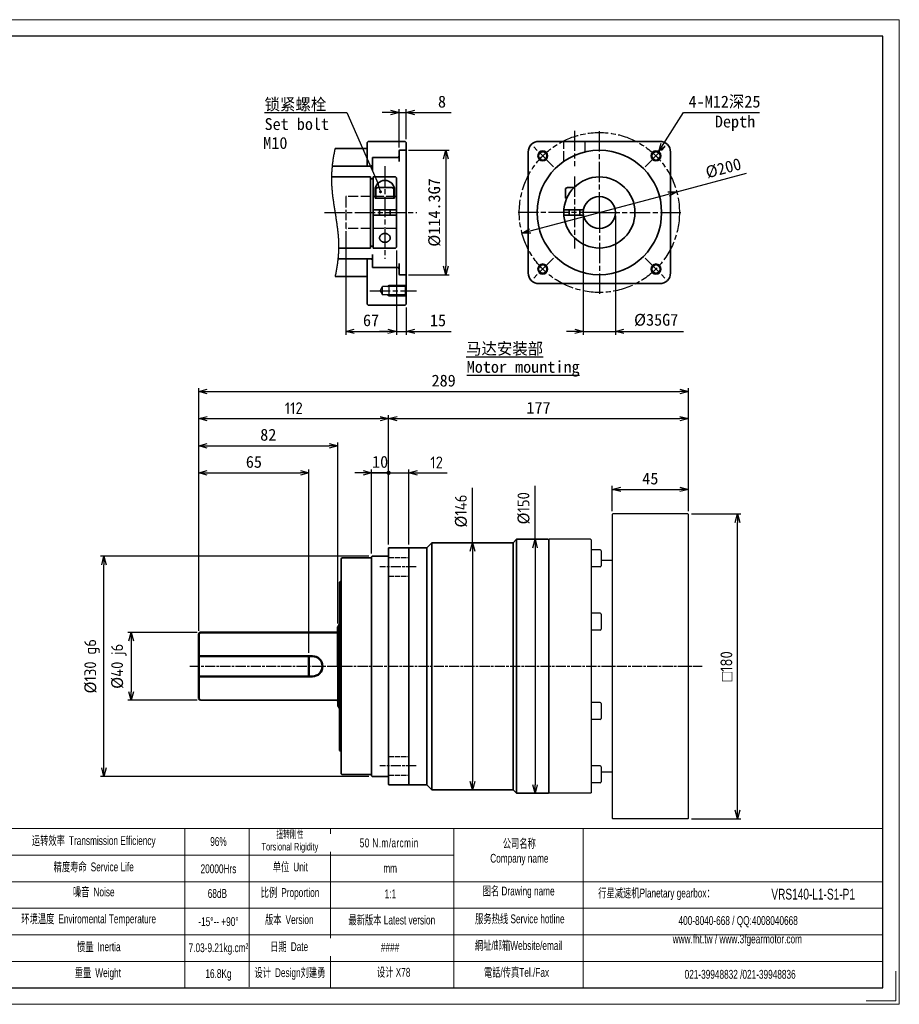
# Model space of a CAD drawing. Header units: millimetres. Extents: x 108 to 930, y 73 to 654.
# Tile 2 of 2: x 411 to 930, y 73 to 654. Entities that reach past the tile are written whole.
import ezdxf
from ezdxf.enums import TextEntityAlignment as Align

# ---------------------------------------------------------------- set-up
doc = ezdxf.new("R2010")
doc.units = ezdxf.units.MM
doc.linetypes.add('AM_ISO02W050x2', pattern=[3.75, 3, -0.75])
doc.linetypes.add('AM_ISO08W050x2', pattern=[9, 6, -0.75, 1.5, -0.75])
for name, color, linetype, lineweight in [('AM_0', 7, 'Continuous', 50), ('AM_1', 131, 'Continuous', 35), ('AM_3', 6, 'AM_ISO02W050x2', 25), ('AM_5', 3, 'Continuous', 25), ('AM_7', 4, 'AM_ISO08W050x2', 25), ('SLD-0', 7, 'Continuous', 18), ('SYMBOL_VR', 7, 'Continuous', 25), ('图框_外框线', 7, 'Continuous', 18)]:
    doc.layers.add(name, color=color, linetype=linetype, lineweight=lineweight)
doc.styles.add('标准', font='arial.ttf', dxfattribs={"width": 0.667})
doc.dimstyles.new('AM_JIS$0', dxfattribs={"dimtxt": 3.5, "dimasz": 2.5, "dimexe": 1, "dimexo": 1, "dimgap": 1.5, "dimtad": 3, "dimdec": 3, "dimdsep": 46, "dimtxsty": 'Standard', "dimblk": 'OPEN30', "dimcen": 0, "dimclrd": 256, "dimclre": 256, "dimclrt": 2, "dimadec": 3, "dimazin": 2, "dimtp": 0.1, "dimtm": 0.1, "dimtfac": 0.71, "dimtdec": 3, "dimtmove": 0, "dimatfit": 3, "dimldrblk": 'OPEN30', "dimfxl": 1, "dimlwd": -1, "dimlwe": -1, "dimarcsym": 1})

# ---------------------------------------------------------------- blocks, each defined once
blk = doc.blocks.new('_Open30')
at = {"color": 0, "linetype": 'ByBlock', "lineweight": -2}
for p, q in [((-1, 0.27), (0, 0)), ((0, 0), (-1, -0.27)), ((0, 0), (-1, 0))]:
    blk.add_line(p, q, dxfattribs=at)
blk = doc.blocks.new('A3-123_アダプタタイプ_ブッシュ無し')
at = {"layer": 'SYMBOL_VR'}
h = blk.add_hatch(color=3, dxfattribs=at)
edge = h.paths.add_edge_path(flags=0)
edge.add_arc((-114.71, -34.03), 0.446, 0, 360)
at = {"layer": 'SYMBOL_VR', "color": 3}
for p, q in [((-148.93, -10.63), (-124.67, -10.63)), ((-124.67, -10.63), (-115.37, -31.62)), ((-111.72, -10.63), (-114.22, -10.63)), ((-109.22, -20.96), (-109.22, -9.63)), ((-109.22, -10.63), (-107.12, -10.63)), ((-107.12, -18.44), (-107.12, -9.63)), ((-104.62, -10.63), (-93.87, -10.63)), ((-31.27, -20.04), (-25.31, -10.63)), ((-25.31, -10.63), (-2.81, -10.63)), ((-128.49, -22.97), (-128.54, -23.27)), ((-128.43, -22.68), (-128.49, -22.97)), ((-128.37, -22.39), (-128.43, -22.68)), ((-128.32, -22.1), (-128.37, -22.39)), ((-128.25, -21.8), (-128.32, -22.1)), ((-128.19, -21.51), (-128.25, -21.8)), ((-128.13, -21.22), (-128.19, -21.51)), ((-106.44, -21.75), (-94.44, -21.75)), ((-128.93, -25.92), (-128.96, -26.22)), ((-128.89, -25.63), (-128.93, -25.92)), ((-128.86, -25.33), (-128.89, -25.63)), ((-128.82, -25.03), (-128.86, -25.33)), ((-128.78, -24.74), (-128.82, -25.03)), ((-128.73, -24.44), (-128.78, -24.74)), ((-128.69, -24.15), (-128.73, -24.44)), ((-128.64, -23.85), (-128.69, -24.15)), ((-128.59, -23.56), (-128.64, -23.85)), ((-128.54, -23.27), (-128.59, -23.56)), ((-95.44, -24.25), (-95.44, -56.01)), ((-129.16, -28.89), (-129.17, -29.19)), ((-129.15, -28.6), (-129.16, -28.89)), ((-129.13, -28.3), (-129.15, -28.6)), ((-129.11, -28), (-129.13, -28.3)), ((-129.09, -27.7), (-129.11, -28)), ((-129.07, -27.41), (-129.09, -27.7)), ((-129.05, -27.11), (-129.07, -27.41)), ((-129.02, -26.81), (-129.05, -27.11)), ((-128.99, -26.52), (-129.02, -26.81)), ((-128.96, -26.22), (-128.99, -26.52)), ((-27.29, -34.03), (-6.66, -28.52)), ((-129.17, -29.19), (-129.18, -29.49)), ((-129.18, -29.49), (-129.18, -29.78)), ((-129.18, -29.78), (-129.18, -30.08)), ((-129.18, -30.08), (-129.18, -30.38)), ((-129.18, -30.38), (-129.18, -30.68)), ((-129.18, -30.68), (-129.17, -30.97)), ((-129.17, -30.97), (-129.17, -31.27)), ((-129.17, -31.27), (-129.15, -31.57)), ((-129.15, -31.57), (-129.14, -31.86)), ((-129.14, -31.86), (-129.13, -32.16)), ((-129.13, -32.16), (-129.11, -32.45)), ((-129.11, -32.45), (-129.09, -32.75)), ((-129.09, -32.75), (-129.07, -33.05)), ((-129.07, -33.05), (-129.04, -33.34)), ((-129.04, -33.34), (-129.02, -33.64)), ((-129.02, -33.64), (-128.99, -33.93)), ((-128.99, -33.93), (-128.96, -34.23)), ((-128.96, -34.23), (-128.93, -34.52)), ((-128.93, -34.52), (-128.9, -34.82)), ((-128.9, -34.82), (-128.86, -35.12)), ((-70.54, -45.58), (-29.71, -34.67)), ((-128.86, -35.12), (-128.83, -35.41)), ((-128.83, -35.41), (-128.79, -35.71)), ((-128.79, -35.71), (-128.75, -36)), ((-128.75, -36), (-128.71, -36.3)), ((-128.71, -36.3), (-128.67, -36.59)), ((-128.67, -36.59), (-128.63, -36.89)), ((-128.63, -36.89), (-128.59, -37.18)), ((-128.59, -37.18), (-128.54, -37.48)), ((-128.54, -37.48), (-128.5, -37.77)), ((-128.5, -37.77), (-128.45, -38.07)), ((-128.45, -38.07), (-128.41, -38.36)), ((-128.41, -38.36), (-128.36, -38.65)), ((-128.36, -38.65), (-128.32, -38.95)), ((-128.32, -38.95), (-128.27, -39.24)), ((-128.27, -39.24), (-128.22, -39.54)), ((-128.22, -39.54), (-128.18, -39.83)), ((-128.18, -39.83), (-128.13, -40.13)), ((-128.13, -40.13), (-128.08, -40.42)), ((-128.08, -40.42), (-128.04, -40.72)), ((-128.04, -40.72), (-127.99, -41.01)), ((-127.99, -41.01), (-127.94, -41.31)), ((-127.94, -41.31), (-127.9, -41.6)), ((-127.9, -41.6), (-127.85, -41.9)), ((-127.85, -41.9), (-127.8, -42.19)), ((-127.8, -42.19), (-127.76, -42.49)), ((-127.76, -42.49), (-127.72, -42.78)), ((-127.72, -42.78), (-127.67, -43.07)), ((-127.67, -43.07), (-127.63, -43.37)), ((-127.63, -43.37), (-127.59, -43.66)), ((-54.85, -41.13), (-54.85, -76.23)), ((-45.4, -41.13), (-45.4, -76.23)), ((-127.59, -43.66), (-127.55, -43.96)), ((-127.55, -43.96), (-127.51, -44.25)), ((-127.51, -44.25), (-127.47, -44.55)), ((-127.47, -44.55), (-127.43, -44.85)), ((-127.43, -44.85), (-127.4, -45.14)), ((-127.4, -45.14), (-127.36, -45.44)), ((-127.36, -45.44), (-127.33, -45.73)), ((-127.33, -45.73), (-127.3, -46.03)), ((-127.3, -46.03), (-127.27, -46.32)), ((-127.27, -46.32), (-127.24, -46.62)), ((-124.98, -45.64), (-124.98, -76.23)), ((-127.24, -46.62), (-127.22, -46.91)), ((-127.22, -46.91), (-127.19, -47.21)), ((-127.19, -47.21), (-127.17, -47.51)), ((-127.17, -47.51), (-127.15, -47.8)), ((-127.15, -47.8), (-127.13, -48.1)), ((-127.13, -48.1), (-127.12, -48.39)), ((-127.12, -48.39), (-127.1, -48.69)), ((-127.1, -48.69), (-127.09, -48.99)), ((-127.09, -48.99), (-127.08, -49.28)), ((-127.08, -49.28), (-127.08, -49.58)), ((-127.14, -52.26), (-127.16, -52.55)), ((-127.13, -51.96), (-127.14, -52.26)), ((-127.11, -51.66), (-127.13, -51.96)), ((-127.1, -51.36), (-127.11, -51.66)), ((-127.09, -51.07), (-127.1, -51.36)), ((-127.08, -50.77), (-127.09, -51.07)), ((-127.08, -49.58), (-127.08, -49.88)), ((-127.08, -49.88), (-127.08, -50.17)), ((-127.08, -50.17), (-127.08, -50.47)), ((-127.08, -50.47), (-127.08, -50.77)), ((-110.01, -51.32), (-110.01, -76.23)), ((-110.01, -51.32), (-110.01, -76.23)), ((-127.44, -55.22), (-127.48, -55.52)), ((-127.4, -54.93), (-127.44, -55.22)), ((-127.36, -54.63), (-127.4, -54.93)), ((-127.33, -54.33), (-127.36, -54.63)), ((-127.3, -54.04), (-127.33, -54.33)), ((-127.26, -53.74), (-127.3, -54.04)), ((-127.24, -53.44), (-127.26, -53.74)), ((-127.21, -53.15), (-127.24, -53.44)), ((-127.19, -52.85), (-127.21, -53.15)), ((-127.16, -52.55), (-127.19, -52.85)), ((-127.88, -57.87), (-127.94, -58.16)), ((-127.83, -57.58), (-127.88, -57.87)), ((-127.77, -57.28), (-127.83, -57.58)), ((-127.72, -56.99), (-127.77, -57.28)), ((-127.67, -56.7), (-127.72, -56.99)), ((-127.62, -56.4), (-127.67, -56.7)), ((-127.57, -56.11), (-127.62, -56.4)), ((-127.53, -55.81), (-127.57, -56.11)), ((-127.48, -55.52), (-127.53, -55.81)), ((-128.07, -58.74), (-128.13, -59.03)), ((-128, -58.45), (-128.07, -58.74)), ((-127.94, -58.16), (-128, -58.45)), ((-106.44, -58.51), (-94.44, -58.51)), ((-114.83, -63.23), (-114.12, -62)), ((-114.83, -63.23), (-114.12, -64.46)), ((-107.32, -62), (-114.12, -62)), ((-114.12, -64.46), (-114.12, -62)), ((-112.12, -64.73), (-112.12, -61.73)), ((-107.32, -64.46), (-114.12, -64.46)), ((-107.12, -68.16), (-107.12, -76.23)), ((-122.48, -75.23), (-112.51, -75.23)), ((-112.51, -75.23), (-115.01, -75.23)), ((-110.01, -75.23), (-107.12, -75.23)), ((-104.62, -75.23), (-93.87, -75.23)), ((-57.35, -75.23), (-59.85, -75.23)), ((-54.85, -75.23), (-45.4, -75.23)), ((-42.9, -75.23), (-25.32, -75.23))]:
    blk.add_line(p, q, dxfattribs=at)
at = {"layer": 'SYMBOL_VR', "color": 4, "linetype": 'AM_ISO08W050x2'}
for p, q in [((-57.48, -15.97), (-57.48, -26.43)), ((-50.12, -40.13), (-50.12, -15.97)), ((-63.65, -26.6), (-70.02, -20.24)), ((-36.6, -26.6), (-30.23, -20.24)), ((-113.43, -26.47), (-113.43, -53.78)), ((-57.48, -29.48), (-57.48, -50.78)), ((-131.28, -40.13), (-103.97, -40.13)), ((-107.12, -40.13), (-107.12, -40.13)), ((-50.12, -40.13), (-74.28, -40.13)), ((-50.12, -40.13), (-25.97, -40.13)), ((-50.12, -40.13), (-50.12, -64.28)), ((-63.65, -53.66), (-70.02, -60.02)), ((-36.6, -53.66), (-30.23, -60.02)), ((-117.83, -63.23), (-104.12, -63.23))]:
    blk.add_line(p, q, dxfattribs=at)
at = {"layer": 'SYMBOL_VR', "color": 4, "lineweight": 35}
for p, q in [((-118.36, -19.12), (-118.68, -19.44)), ((-118.68, -19.44), (-118.68, -26.47)), ((-107.44, -19.12), (-118.36, -19.12)), ((-107.44, -19.12), (-107.12, -19.44)), ((-107.12, -19.44), (-107.12, -67.16)), ((-67.98, -19.12), (-32.27, -19.12)), ((-118.68, -21.22), (-128.13, -21.22)), ((-109.22, -21.96), (-109.22, -25.11)), ((-107.44, -21.75), (-109.01, -21.75)), ((-107.12, -21.43), (-107.44, -21.75)), ((-71.13, -22.27), (-71.13, -57.98)), ((-29.12, -22.27), (-29.12, -57.98)), ((-117.42, -26.47), (-117.1, -26.16)), ((-117.1, -24.06), (-117.1, -27.73)), ((-109.54, -23.85), (-116.89, -23.85)), ((-109.22, -23.53), (-109.54, -23.85)), ((-117.42, -26.47), (-128.99, -26.47)), ((-117.63, -29.63), (-129.18, -29.63)), ((-117.63, -29.63), (-117.63, -50.63)), ((-116.84, -30.15), (-117.63, -30.15)), ((-110.33, -29.63), (-116.84, -29.63)), ((-116.84, -29.63), (-116.84, -50.63)), ((-110.33, -29.63), (-110.01, -29.94)), ((-110.01, -29.94), (-110.01, -50.32)), ((-116.31, -33.56), (-116.31, -35.93)), ((-116.05, -33.09), (-115.51, -32.78)), ((-116.05, -33.09), (-116.05, -35.93)), ((-111.35, -32.78), (-115.51, -32.78)), ((-110.8, -33.09), (-111.35, -32.78)), ((-110.8, -33.09), (-110.8, -35.93)), ((-110.54, -33.56), (-110.54, -35.93)), ((-60.1, -33.09), (-59.56, -32.78)), ((-60.1, -33.09), (-60.1, -35.93)), ((-59.56, -32.78), (-57.62, -32.78)), ((-110.54, -35.93), (-116.31, -35.93)), ((-60.1, -35.93), (-59.75, -35.93)), ((-110.01, -39.34), (-116.84, -39.34)), ((-115, -39.34), (-115, -40.92)), ((-111.85, -39.34), (-111.85, -40.92)), ((-60.6, -39.34), (-54.78, -39.34)), ((-59.05, -39.34), (-59.05, -40.92)), ((-55.9, -39.34), (-55.9, -40.92)), ((-110.01, -40.92), (-116.84, -40.92)), ((-60.6, -40.92), (-54.78, -40.92)), ((-114.21, -46.49), (-114.33, -46.55)), ((-114.09, -46.44), (-114.21, -46.49)), ((-113.96, -46.39), (-114.09, -46.44)), ((-113.83, -46.36), (-113.96, -46.39)), ((-113.7, -46.34), (-113.83, -46.36)), ((-113.56, -46.32), (-113.7, -46.34)), ((-113.43, -46.32), (-113.56, -46.32)), ((-113.29, -46.32), (-113.43, -46.32)), ((-113.15, -46.34), (-113.29, -46.32)), ((-113.02, -46.36), (-113.15, -46.34)), ((-112.89, -46.39), (-113.02, -46.36)), ((-112.76, -46.44), (-112.89, -46.39)), ((-112.64, -46.49), (-112.76, -46.44)), ((-112.52, -46.55), (-112.64, -46.49)), ((-114.99, -47.51), (-115, -47.63)), ((-115, -47.63), (-114.99, -47.74)), ((-114.98, -47.4), (-114.99, -47.51)), ((-114.99, -47.74), (-114.98, -47.86)), ((-114.95, -47.29), (-114.98, -47.4)), ((-114.98, -47.86), (-114.95, -47.97)), ((-114.91, -47.18), (-114.95, -47.29)), ((-114.95, -47.97), (-114.91, -48.08)), ((-114.85, -47.07), (-114.91, -47.18)), ((-114.91, -48.08), (-114.85, -48.18)), ((-114.79, -46.97), (-114.85, -47.07)), ((-114.85, -48.18), (-114.79, -48.28)), ((-114.72, -46.88), (-114.79, -46.97)), ((-114.79, -48.28), (-114.72, -48.38)), ((-114.63, -46.78), (-114.72, -46.88)), ((-114.72, -48.38), (-114.63, -48.47)), ((-114.54, -46.7), (-114.63, -46.78)), ((-114.63, -48.47), (-114.54, -48.56)), ((-114.44, -46.62), (-114.54, -46.7)), ((-114.54, -48.56), (-114.44, -48.63)), ((-114.33, -46.55), (-114.44, -46.62)), ((-114.44, -48.63), (-114.33, -48.7)), ((-114.33, -48.7), (-114.21, -48.77)), ((-114.21, -48.77), (-114.09, -48.82)), ((-114.09, -48.82), (-113.96, -48.86)), ((-113.96, -48.86), (-113.83, -48.9)), ((-113.83, -48.9), (-113.7, -48.92)), ((-113.7, -48.92), (-113.56, -48.94)), ((-113.56, -48.94), (-113.43, -48.94)), ((-113.43, -48.94), (-113.29, -48.94)), ((-113.29, -48.94), (-113.15, -48.92)), ((-113.15, -48.92), (-113.02, -48.9)), ((-113.02, -48.9), (-112.89, -48.86)), ((-112.89, -48.86), (-112.76, -48.82)), ((-112.76, -48.82), (-112.64, -48.77)), ((-112.64, -48.77), (-112.52, -48.7)), ((-112.41, -46.62), (-112.52, -46.55)), ((-112.52, -48.7), (-112.41, -48.63)), ((-112.31, -46.7), (-112.41, -46.62)), ((-112.41, -48.63), (-112.31, -48.56)), ((-112.22, -46.78), (-112.31, -46.7)), ((-112.31, -48.56), (-112.22, -48.47)), ((-112.13, -46.88), (-112.22, -46.78)), ((-112.22, -48.47), (-112.13, -48.38)), ((-112.06, -46.97), (-112.13, -46.88)), ((-112.13, -48.38), (-112.06, -48.28)), ((-112, -47.07), (-112.06, -46.97)), ((-112.06, -48.28), (-112, -48.18)), ((-111.95, -47.18), (-112, -47.07)), ((-112, -48.18), (-111.95, -48.08)), ((-111.9, -47.29), (-111.95, -47.18)), ((-111.95, -48.08), (-111.9, -47.97)), ((-111.87, -47.4), (-111.9, -47.29)), ((-111.9, -47.97), (-111.87, -47.86)), ((-111.86, -47.51), (-111.87, -47.4)), ((-111.87, -47.86), (-111.86, -47.74)), ((-111.85, -47.63), (-111.86, -47.51)), ((-111.86, -47.74), (-111.85, -47.63)), ((-111.85, -47.63), (-111.85, -47.63)), ((-117.63, -50.63), (-127.08, -50.63)), ((-116.84, -50.11), (-117.63, -50.11)), ((-110.33, -50.63), (-116.84, -50.63)), ((-110.33, -50.63), (-110.01, -50.32)), ((-117.42, -53.78), (-127.27, -53.78)), ((-118.68, -67.16), (-118.68, -53.78)), ((-117.42, -53.78), (-117.1, -54.1)), ((-117.1, -56.2), (-117.1, -52.52)), ((-109.22, -58.3), (-109.22, -55.15)), ((-109.54, -56.41), (-116.89, -56.41)), ((-109.22, -56.72), (-109.54, -56.41)), ((-118.68, -59.03), (-128.13, -59.03)), ((-107.44, -58.51), (-109.01, -58.51)), ((-107.12, -58.82), (-107.44, -58.51)), ((-112.12, -61.73), (-112.62, -62)), ((-107.17, -61.73), (-112.12, -61.73)), ((-107.32, -62), (-107.12, -61.66)), ((-107.32, -62), (-107.32, -64.46)), ((-67.98, -61.13), (-32.27, -61.13)), ((-112.12, -64.73), (-112.62, -64.46)), ((-107.17, -64.73), (-112.12, -64.73)), ((-107.32, -64.46), (-107.12, -64.81)), ((-118.68, -67.16), (-118.36, -67.48)), ((-107.44, -67.48), (-118.36, -67.48)), ((-107.44, -67.48), (-107.12, -67.16))]:
    blk.add_line(p, q, dxfattribs=at)
at = {"layer": 'SYMBOL_VR', "color": 6, "linetype": 'AM_ISO02W050x2'}
for p, q in [((-60.63, -25.04), (-60.63, -19.12)), ((-54.32, -22.23), (-54.32, -19.12)), ((-124.98, -35.61), (-124.98, -44.64)), ((-110.01, -35.4), (-124.77, -35.4)), ((-110.01, -44.85), (-124.77, -44.85))]:
    blk.add_line(p, q, dxfattribs=at)
at = {"layer": 'SYMBOL_VR', "color": 3, "linetype": 'Continuous'}
blk.add_line((-114.82, -33.6), (-115.37, -31.62), dxfattribs=at)
at = {"layer": 'SYMBOL_VR', "color": 4, "linetype": 'AM_ISO08W050x2'}
blk.add_circle((-50.12, -40.13), 23.63, dxfattribs=at)
at = {"layer": 'SYMBOL_VR', "color": 4, "lineweight": 35}
for centre, radius in [((-50.12, -40.13), 18.38), ((-66.83, -23.42), 1.23), ((-33.41, -23.42), 1.23), ((-50.12, -40.13), 10.5), ((-50.12, -40.13), 4.73), ((-66.83, -56.84), 1.23), ((-33.41, -56.84), 1.23)]:
    blk.add_circle(centre, radius, dxfattribs=at)
for centre, radius, start, end in [((-67.98, -22.27), 3.15, 90, 180), ((-32.27, -22.27), 3.15, 0, 90), ((-109.01, -21.96), 0.21, 90, 180), ((-116.89, -24.06), 0.21, 90, 180), ((-113.43, -33.56), 2.89, 0, 180), ((-116.89, -56.2), 0.21, 180, 270), ((-67.98, -57.98), 3.15, 180, 270), ((-32.27, -57.98), 3.15, 270, 0), ((-109.01, -58.3), 0.21, 180, 270)]:
    blk.add_arc(centre, radius, start, end, dxfattribs=at)
at = {"layer": 'SYMBOL_VR', "color": 3}
for centre in [(-66.83, -23.42), (-33.41, -23.42), (-66.83, -56.84), (-33.41, -56.84)]:
    blk.add_arc(centre, 1.5, 45, 44.99, dxfattribs=at)
at = {"layer": 'SYMBOL_VR', "color": 6, "linetype": 'AM_ISO02W050x2'}
for centre, start, end in [((-124.77, -35.61), 90, 180), ((-124.77, -44.64), 180, 270)]:
    blk.add_arc(centre, 0.21, start, end, dxfattribs=at)
at = {"layer": 'SYMBOL_VR', "color": 3, "xscale": 2.5, "yscale": 2.5, "zscale": 2.5}
for p in [(-109.22, -10.63), (-110.01, -75.23), (-110.01, -75.23), (-54.85, -75.23)]:
    blk.add_blockref('_Open30', p, dxfattribs=at)
for p, rotation in [((-107.12, -10.63), 180), ((-32.61, -22.15), 237.6322081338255), ((-95.44, -21.75), 90), ((-27.29, -34.03), 14.95479848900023), ((-72.95, -46.23), 194.9547984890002), ((-95.44, -58.51), 270), ((-124.98, -75.23), 180), ((-107.12, -75.23), 180), ((-45.4, -75.23), 180)]:
    blk.add_blockref('_Open30', p, dxfattribs=dict(at, rotation=rotation))
at = {"layer": 'SYMBOL_VR', "color": 2, "insert": (-148.93, -6.43), "char_height": 3.5, "attachment_point": 1}
blk.add_mtext('锁紧螺栓\\PSet bolt', dxfattribs=at)
at = {"layer": 'SYMBOL_VR', "color": 2, "char_height": 3.5, "attachment_point": 1}
for s, width, insert in [('Depth', 27.8992, (-16.03, -11.53)), ('{\\L马达安装部}', 29.3546, (-89.47, -78.57)), ('{\\LMotor mounting}', 35.4402, (-89.27, -83.96))]:
    blk.add_mtext_dynamic_manual_height_columns(s, width=width, gutter_width=17.5, heights=[0], dxfattribs=dict(at, insert=insert))
at = {"layer": 'SYMBOL_VR', "lineweight": 25}
for tag, p in [('2', (-95.37, -7.38)), ('4', (-2.57, -7.38)), ('7', (-95.37, -71.98)), ('5', (-26.82, -71.81))]:
    blk.add_attdef(tag, text='', height=3.5, dxfattribs=at).set_placement(p, align=Align.MIDDLE_RIGHT)
blk.add_attdef('8', text='', height=3.5, dxfattribs=at).set_placement((-149.31, -19.6), align=Align.MIDDLE_LEFT)
blk.add_attdef('3', text='', height=3.5, rotation=14.9548, dxfattribs=at).set_placement((-8.37, -25.62), align=Align.MIDDLE_RIGHT)
blk.add_attdef('1', text='', height=3.5, rotation=90, dxfattribs=at).set_placement((-98.86, -40.13), align=Align.MIDDLE)
blk.add_attdef('6', text='', height=3.5, dxfattribs=at).set_placement((-117.5, -71.98), align=Align.MIDDLE)
blk = doc.blocks.new('*D234')
at = {"layer": 'AM_5', "linetype": 'ByBlock'}
for p, q in [((516.62, 293.33), (516.62, 388.6)), ((521.62, 386.6), (576.62, 386.6)), ((581.62, 280.33), (581.62, 388.6))]:
    blk.add_line(p, q, dxfattribs=at)
at = {"layer": 'Defpoints', "color": 0}
for p in [(581.62, 386.6), (516.62, 291.33), (581.62, 278.33)]:
    blk.add_point(p, dxfattribs=at)
at = {"layer": 'AM_5', "xscale": 5, "yscale": 5, "zscale": 5, "rotation": 180}
blk.add_blockref('_Open30', (516.62, 386.6), dxfattribs=at)
at = {"layer": 'AM_5', "xscale": 5, "yscale": 5, "zscale": 5}
blk.add_blockref('_Open30', (581.62, 386.6), dxfattribs=at)
at = {"layer": 'AM_5', "color": 2, "insert": (549.12, 393.03), "char_height": 7, "attachment_point": 5}
blk.add_mtext('65', dxfattribs=at)
blk = doc.blocks.new('*D235')
at = {"layer": 'AM_5', "linetype": 'ByBlock'}
for p, q in [((516.62, 294.33), (516.62, 404.6)), ((521.62, 402.6), (593.62, 402.6)), ((598.62, 297.6), (598.62, 404.6))]:
    blk.add_line(p, q, dxfattribs=at)
at = {"layer": 'Defpoints', "color": 0}
for p in [(598.62, 402.6), (516.62, 292.33), (598.62, 295.6)]:
    blk.add_point(p, dxfattribs=at)
at = {"layer": 'AM_5', "xscale": 5, "yscale": 5, "zscale": 5, "rotation": 180}
blk.add_blockref('_Open30', (516.62, 402.6), dxfattribs=at)
at = {"layer": 'AM_5', "xscale": 5, "yscale": 5, "zscale": 5}
blk.add_blockref('_Open30', (598.62, 402.6), dxfattribs=at)
at = {"layer": 'AM_5', "color": 2, "insert": (557.62, 409.03), "char_height": 7, "attachment_point": 5}
blk.add_mtext('82', dxfattribs=at)
blk = doc.blocks.new('GENDOT')
blk.add_line((0, 0), (-1, 0))
blk.add_lwpolyline([(-0.125, 0, 0.25, 0.25, 1), (0.125, 0, 0.25, 0.25, 1)], format="xyseb", close=True)
blk = doc.blocks.new('*D236')
at = {"layer": 'AM_5', "linetype": 'ByBlock'}
for p, q in [((623.62, 386.6), (618.62, 386.6)), ((628.62, 344.23), (628.62, 388.6)), ((628.62, 386.6), (640.62, 386.6)), ((640.62, 344.33), (640.62, 388.6)), ((645.62, 386.6), (663.13, 386.6))]:
    blk.add_line(p, q, dxfattribs=at)
at = {"layer": 'Defpoints', "color": 0}
for p in [(640.62, 386.6), (628.62, 342.23), (640.62, 342.33)]:
    blk.add_point(p, dxfattribs=at)
at = {"layer": 'AM_5', "xscale": 5, "yscale": 5, "zscale": 5}
blk.add_blockref('GENDOT', (628.62, 386.6), dxfattribs=at)
at = {"layer": 'AM_5', "xscale": 5, "yscale": 5, "zscale": 5, "rotation": 180}
blk.add_blockref('_Open30', (640.62, 386.6), dxfattribs=at)
at = {"layer": 'AM_5', "color": 2, "insert": (656.98, 392.75), "char_height": 7, "attachment_point": 5}
blk.add_mtext('{\\Fisocp,extfont2|c134;{\\Fisocp,extfont2|c134;12}}', dxfattribs=at)
blk = doc.blocks.new('*D237')
at = {"layer": 'AM_5', "linetype": 'ByBlock'}
for p, q in [((613.62, 386.6), (608.62, 386.6)), ((618.62, 339.03), (618.62, 388.6)), ((618.62, 386.6), (628.62, 386.6)), ((628.62, 344.23), (628.62, 388.6)), ((633.62, 386.6), (638.62, 386.6))]:
    blk.add_line(p, q, dxfattribs=at)
at = {"layer": 'Defpoints', "color": 0}
for p in [(628.62, 386.6), (628.62, 342.23), (618.62, 337.03)]:
    blk.add_point(p, dxfattribs=at)
at = {"layer": 'AM_5', "xscale": 5, "yscale": 5, "zscale": 5}
blk.add_blockref('_Open30', (618.62, 386.6), dxfattribs=at)
at = {"layer": 'AM_5', "xscale": 5, "yscale": 5, "zscale": 5, "rotation": 180}
blk.add_blockref('GENDOT', (628.62, 386.6), dxfattribs=at)
at = {"layer": 'AM_5', "color": 2, "insert": (623.62, 393.03), "char_height": 7, "attachment_point": 5}
blk.add_mtext('10', dxfattribs=at)
blk = doc.blocks.new('*D238')
at = {"layer": 'AM_5', "linetype": 'ByBlock'}
for p, q in [((516.62, 293.33), (516.62, 420.6)), ((628.62, 344.23), (628.62, 420.6)), ((521.62, 418.6), (623.62, 418.6))]:
    blk.add_line(p, q, dxfattribs=at)
at = {"layer": 'Defpoints', "color": 0}
for p in [(628.62, 418.6), (628.62, 342.23), (516.62, 291.33)]:
    blk.add_point(p, dxfattribs=at)
at = {"layer": 'AM_5', "xscale": 5, "yscale": 5, "zscale": 5, "rotation": 180}
blk.add_blockref('_Open30', (516.62, 418.6), dxfattribs=at)
at = {"layer": 'AM_5', "xscale": 5, "yscale": 5, "zscale": 5}
blk.add_blockref('_Open30', (628.62, 418.6), dxfattribs=at)
at = {"layer": 'AM_5', "color": 2, "insert": (572.62, 424.75), "char_height": 7, "attachment_point": 5}
blk.add_mtext('{\\Fisocp,extfont2|c134;{\\Fisocp,extfont2|c134;112}}', dxfattribs=at)
blk = doc.blocks.new('*D239')
at = {"layer": 'AM_5', "linetype": 'ByBlock'}
for p, q in [((628.62, 344.23), (628.62, 420.6)), ((805.62, 364.03), (805.62, 420.6)), ((633.62, 418.6), (800.62, 418.6))]:
    blk.add_line(p, q, dxfattribs=at)
at = {"layer": 'Defpoints', "color": 0}
for p in [(805.62, 418.6), (805.62, 362.03), (628.62, 342.23)]:
    blk.add_point(p, dxfattribs=at)
at = {"layer": 'AM_5', "xscale": 5, "yscale": 5, "zscale": 5, "rotation": 180}
blk.add_blockref('_Open30', (628.62, 418.6), dxfattribs=at)
at = {"layer": 'AM_5', "xscale": 5, "yscale": 5, "zscale": 5}
blk.add_blockref('_Open30', (805.62, 418.6), dxfattribs=at)
at = {"layer": 'AM_5', "color": 2, "insert": (717.12, 425.01), "char_height": 7, "attachment_point": 5}
blk.add_mtext('177', dxfattribs=at)
blk = doc.blocks.new('*D240')
at = {"layer": 'AM_5', "linetype": 'ByBlock'}
for p, q in [((516.62, 293.33), (516.62, 436.6)), ((805.62, 364.03), (805.62, 436.6)), ((521.62, 434.6), (800.62, 434.6))]:
    blk.add_line(p, q, dxfattribs=at)
at = {"layer": 'Defpoints', "color": 0}
for p in [(805.62, 434.6), (805.62, 362.03), (516.62, 291.33)]:
    blk.add_point(p, dxfattribs=at)
at = {"layer": 'AM_5', "xscale": 5, "yscale": 5, "zscale": 5, "rotation": 180}
blk.add_blockref('_Open30', (516.62, 434.6), dxfattribs=at)
at = {"layer": 'AM_5', "xscale": 5, "yscale": 5, "zscale": 5}
blk.add_blockref('_Open30', (805.62, 434.6), dxfattribs=at)
at = {"layer": 'AM_5', "color": 2, "insert": (661.12, 441.03), "char_height": 7, "attachment_point": 5}
blk.add_mtext('289', dxfattribs=at)
blk = doc.blocks.new('*D241')
at = {"layer": 'AM_5', "linetype": 'ByBlock'}
for p, q in [((760.62, 364.03), (760.62, 378.82)), ((805.62, 364.03), (805.62, 378.82)), ((765.62, 376.82), (800.62, 376.82))]:
    blk.add_line(p, q, dxfattribs=at)
at = {"layer": 'Defpoints', "color": 0}
for p in [(805.62, 376.82), (760.62, 362.03), (805.62, 362.03)]:
    blk.add_point(p, dxfattribs=at)
at = {"layer": 'AM_5', "xscale": 5, "yscale": 5, "zscale": 5, "rotation": 180}
blk.add_blockref('_Open30', (760.62, 376.82), dxfattribs=at)
at = {"layer": 'AM_5', "xscale": 5, "yscale": 5, "zscale": 5}
blk.add_blockref('_Open30', (805.62, 376.82), dxfattribs=at)
at = {"layer": 'AM_5', "color": 2, "insert": (783.12, 383.2), "char_height": 7, "attachment_point": 5}
blk.add_mtext('45', dxfattribs=at)
blk = doc.blocks.new('*D242')
at = {"layer": 'AM_5', "linetype": 'ByBlock'}
for p, q in [((678.11, 345.33), (678.11, 377.69)), ((676.12, 345.33), (676.11, 345.33)), ((678.11, 340.33), (678.11, 204.33)), ((676.12, 199.33), (676.11, 199.33))]:
    blk.add_line(p, q, dxfattribs=at)
at = {"layer": 'Defpoints', "color": 0}
for p in [(678.12, 345.33), (678.11, 199.33), (678.12, 199.33)]:
    blk.add_point(p, dxfattribs=at)
at = {"layer": 'AM_5', "xscale": 5, "yscale": 5, "zscale": 5}
for p, rotation in [((678.11, 345.33), 90), ((678.11, 199.33), 270)]:
    blk.add_blockref('_Open30', p, dxfattribs=dict(at, rotation=rotation))
at = {"layer": 'AM_5', "color": 2, "insert": (671.43, 364.01), "char_height": 7, "attachment_point": 5, "rotation": 90}
blk.add_mtext('%%C{\\Fisocp,extfont2|c134;{\\Fisocp,extfont2|c134;146}}', dxfattribs=at)
blk = doc.blocks.new('*D243')
at = {"layer": 'AM_5', "linetype": 'ByBlock'}
for p, q in [((715.05, 347.33), (715.05, 378.99)), ((715.47, 347.33), (717.05, 347.33)), ((715.05, 342.33), (715.05, 202.33)), ((715.47, 197.33), (717.05, 197.33))]:
    blk.add_line(p, q, dxfattribs=at)
at = {"layer": 'Defpoints', "color": 0}
for p in [(713.47, 347.33), (713.47, 197.33), (715.05, 197.33)]:
    blk.add_point(p, dxfattribs=at)
at = {"layer": 'AM_5', "xscale": 5, "yscale": 5, "zscale": 5}
for p, rotation in [((715.05, 347.33), 90), ((715.05, 197.33), 270)]:
    blk.add_blockref('_Open30', p, dxfattribs=dict(at, rotation=rotation))
at = {"layer": 'AM_5', "color": 2, "insert": (708.37, 365.66), "char_height": 7, "attachment_point": 5, "rotation": 90}
blk.add_mtext('%%C{\\Fisocp,extfont2|c134;{\\Fisocp,extfont2|c134;150}}', dxfattribs=at)
blk = doc.blocks.new('*D244')
at = {"layer": 'AM_5', "linetype": 'ByBlock'}
for p, q in [((616.92, 337.33), (458.62, 337.33)), ((460.62, 212.33), (460.62, 332.33)), ((616.92, 207.33), (458.62, 207.33))]:
    blk.add_line(p, q, dxfattribs=at)
at = {"layer": 'Defpoints', "color": 0}
for p in [(460.62, 337.33), (618.92, 337.33), (618.92, 207.33)]:
    blk.add_point(p, dxfattribs=at)
at = {"layer": 'AM_5', "xscale": 5, "yscale": 5, "zscale": 5}
for p, rotation in [((460.62, 337.33), 90), ((460.62, 207.33), 270)]:
    blk.add_blockref('_Open30', p, dxfattribs=dict(at, rotation=rotation))
at = {"layer": 'AM_5', "color": 2, "insert": (453.59, 272.33), "char_height": 7, "attachment_point": 5, "rotation": 90}
blk.add_mtext('%%C{\\Fisocp,extfont2|c134;{\\Fisocp,extfont2|c134;130}{}{\\C2; g6}{{}}}', dxfattribs=at)
blk = doc.blocks.new('*D245')
at = {"layer": 'AM_5', "linetype": 'ByBlock'}
for p, q in [((515.62, 292.33), (474.62, 292.33)), ((476.62, 287.33), (476.62, 257.33)), ((515.62, 252.33), (474.62, 252.33))]:
    blk.add_line(p, q, dxfattribs=at)
at = {"layer": 'Defpoints', "color": 0}
for p in [(517.62, 292.33), (476.62, 252.33), (517.62, 252.33)]:
    blk.add_point(p, dxfattribs=at)
at = {"layer": 'AM_5', "xscale": 5, "yscale": 5, "zscale": 5}
for p, rotation in [((476.62, 292.33), 90), ((476.62, 252.33), 270)]:
    blk.add_blockref('_Open30', p, dxfattribs=dict(at, rotation=rotation))
at = {"layer": 'AM_5', "color": 2, "insert": (469.42, 272.33), "char_height": 7, "attachment_point": 5, "rotation": 90}
blk.add_mtext('%%C{\\Fisocp,extfont2|c134;{\\Fisocp,extfont2|c134;40}{}{\\C2; j6}{{}}}', dxfattribs=at)
blk = doc.blocks.new('*D246')
at = {"layer": 'AM_5', "linetype": 'ByBlock'}
for p, q in [((807.32, 362.33), (836.51, 362.33)), ((834.51, 187.33), (834.51, 357.33)), ((807.32, 182.33), (836.51, 182.33))]:
    blk.add_line(p, q, dxfattribs=at)
at = {"layer": 'Defpoints', "color": 0}
for p in [(805.32, 362.33), (834.51, 362.33), (805.32, 182.33)]:
    blk.add_point(p, dxfattribs=at)
at = {"layer": 'AM_5', "xscale": 5, "yscale": 5, "zscale": 5}
for p, rotation in [((834.51, 362.33), 90), ((834.51, 182.33), 270)]:
    blk.add_blockref('_Open30', p, dxfattribs=dict(at, rotation=rotation))
at = {"layer": 'AM_5', "color": 2, "insert": (828.01, 272.33), "char_height": 7, "attachment_point": 5, "rotation": 90}
blk.add_mtext('{\\Famgdt|c128;o\\Fisocp,extfont2|c134;{\\Fisocp,extfont2|c134;180}}', dxfattribs=at)

msp = doc.modelspace()

# ---------------------------------------------------------------- linework, layer by layer
at = {"layer": 'AM_1', "lineweight": 30}
for p, q in [((760.617, 362.031), (760.917, 362.331)), ((760.617, 362.031), (760.617, 182.631)), ((805.317, 362.331), (760.917, 362.331)), ((805.617, 362.031), (805.317, 362.331)), ((723.117, 347.031), (723.417, 347.331)), ((747.817, 347.331), (723.417, 347.331)), ((748.117, 347.031), (747.817, 347.331)), ((748.117, 347.031), (747.817, 347.331)), ((748.117, 347.031), (748.117, 197.631)), ((753.517, 341.079), (748.117, 341.079)), ((754.117, 340.479), (754.117, 331.679)), ((760.317, 334.831), (754.117, 334.831)), ((760.617, 334.531), (760.317, 334.831)), ((753.517, 331.079), (748.117, 331.079)), ((753.517, 303.736), (748.117, 303.736)), ((754.117, 303.136), (754.117, 294.336)), ((753.517, 293.736), (748.117, 293.736)), ((753.517, 250.926), (748.117, 250.926)), ((754.117, 250.326), (754.117, 241.526)), ((753.517, 240.926), (748.117, 240.926)), ((753.517, 213.583), (748.117, 213.583)), ((754.117, 212.983), (754.117, 204.183)), ((760.317, 209.831), (754.117, 209.831)), ((760.617, 210.131), (760.317, 209.831)), ((753.517, 203.583), (748.117, 203.583)), ((723.117, 197.631), (723.417, 197.331)), ((747.817, 197.331), (723.417, 197.331)), ((748.117, 197.631), (747.817, 197.331)), ((748.117, 197.631), (747.817, 197.331)), ((760.617, 182.631), (760.917, 182.331)), ((805.317, 182.331), (760.917, 182.331)), ((805.617, 182.631), (805.317, 182.331))]:
    msp.add_line(p, q, dxfattribs=at)
at = {"layer": 'AM_1', "lineweight": -3}
msp.add_line((805.617, 182.631), (805.617, 362.031), dxfattribs=at)
at = {"layer": 'AM_1'}
for p, q in [((651.117, 342.331), (654.117, 345.331)), ((654.117, 345.331), (654.117, 199.331)), ((702.117, 345.331), (654.117, 345.331)), ((702.117, 345.331), (704.117, 347.331)), ((702.117, 199.331), (702.117, 345.331)), ((704.117, 347.331), (704.117, 197.331)), ((722.817, 347.331), (704.117, 347.331)), ((723.117, 347.031), (722.817, 347.331)), ((723.117, 197.631), (723.117, 347.031)), ((618.617, 337.031), (618.917, 337.331)), ((628.217, 337.331), (618.917, 337.331)), ((628.617, 342.231), (628.717, 342.331)), ((628.617, 202.431), (628.617, 342.231)), ((640.517, 342.331), (628.717, 342.331)), ((640.617, 342.331), (640.517, 202.331)), ((651.117, 342.331), (640.517, 342.331)), ((651.117, 202.331), (651.117, 342.331)), ((600.617, 335.831), (601.117, 336.331)), ((600.617, 208.831), (600.617, 335.831)), ((618.217, 336.331), (601.117, 336.331)), ((618.617, 207.631), (618.617, 337.031)), ((599.617, 322.042), (600.117, 322.331)), ((599.617, 222.62), (599.617, 322.042)), ((600.617, 322.331), (600.117, 322.331)), ((598.617, 295.599), (599.617, 297.331)), ((598.617, 249.063), (598.617, 295.599)), ((598.217, 252.331), (517.617, 252.331)), ((598.617, 249.063), (599.617, 247.331)), ((599.617, 222.62), (600.117, 222.331)), ((600.617, 222.331), (600.117, 222.331)), ((600.617, 208.831), (601.117, 208.331)), ((618.217, 208.331), (601.117, 208.331)), ((618.617, 207.631), (618.917, 207.331)), ((628.217, 207.331), (618.917, 207.331)), ((628.617, 202.431), (628.717, 202.331)), ((640.517, 202.331), (628.717, 202.331)), ((651.117, 202.331), (640.517, 202.331)), ((651.117, 202.331), (654.117, 199.331)), ((702.117, 199.331), (654.117, 199.331)), ((702.117, 199.331), (704.117, 197.331)), ((722.817, 197.331), (704.117, 197.331)), ((723.117, 197.631), (722.817, 197.331))]:
    msp.add_line(p, q, dxfattribs=at)
at = {"layer": 'AM_1', "lineweight": 50}
for p, q in [((516.617, 291.331), (516.617, 272.331)), ((517.617, 292.331), (598.217, 292.331)), ((598.617, 295.599), (598.617, 272.331)), ((516.617, 278.331), (583.617, 278.331)), ((581.617, 278.331), (581.617, 266.331)), ((516.617, 253.331), (516.617, 272.331)), ((516.617, 266.331), (583.617, 266.331))]:
    msp.add_line(p, q, dxfattribs=at)
at = {"layer": 'AM_1'}
for centre, start, end in [((628.217, 337.731), 270, 0), ((618.217, 336.731), 270, 0), ((598.217, 292.731), 270, 0), ((598.217, 251.931), 0, 90), ((618.217, 207.931), 0, 90), ((628.217, 206.931), 0, 90)]:
    msp.add_arc(centre, 0.4, start, end, dxfattribs=at)
at = {"layer": 'AM_1', "lineweight": 30}
for centre, start, end in [((753.517, 340.479), 0, 90), ((753.517, 331.679), 270, 0), ((753.517, 303.136), 0, 90), ((753.517, 294.336), 270, 0), ((753.517, 250.326), 0, 90), ((753.517, 241.526), 270, 0), ((753.517, 212.983), 0, 90), ((753.517, 204.183), 270, 0)]:
    msp.add_arc(centre, 0.6, start, end, dxfattribs=at)
at = {"layer": 'AM_1', "lineweight": 50}
for centre, radius, start, end in [((517.617, 291.331), 1, 90, 180), ((598.217, 292.731), 0.4, 270, 0), ((583.617, 272.331), 6, 0, 90), ((583.617, 272.331), 6, 270, 0), ((517.617, 253.331), 1, 180, 270), ((598.217, 251.931), 0.4, 0, 90)]:
    msp.add_arc(centre, radius, start, end, dxfattribs=at)
at = {"layer": 'AM_3'}
for p, q in [((628.617, 336.555), (640.613, 336.555)), ((628.617, 325.555), (640.613, 325.555)), ((628.617, 219.107), (640.613, 219.107)), ((628.617, 208.107), (640.613, 208.107))]:
    msp.add_line(p, q, dxfattribs=at)
at = {"layer": 'AM_7'}
for p, q in [((644.872, 331.055), (623.465, 331.055)), ((511.298, 272.331), (813.63, 272.331)), ((644.872, 213.607), (623.465, 213.607))]:
    msp.add_line(p, q, dxfattribs=at)
at = {"layer": 'SLD-0'}
msp.add_line((508.302, 176.468), (508.302, 82.482), dxfattribs=at)
at = {"layer": '图框_外框线'}
for p, q in [((180.336, 176.468), (920.276, 176.468)), ((546.332, 176.468), (546.332, 83.004)), ((594.344, 176.468), (594.344, 82.482)), ((667.107, 176.468), (667.107, 82.482)), ((743.508, 176.468), (743.508, 82.482)), ((251.246, 160.787), (667.107, 160.787)), ((180.336, 145.105), (920.276, 145.105)), ((251.246, 129.423), (920.276, 129.423)), ((251.246, 113.742), (920.276, 113.742)), ((251.246, 98.06), (920.276, 98.06))]:
    msp.add_line(p, q, dxfattribs=at)
at = {"layer": '图框_外框线', "color": 3}
msp.add_lwpolyline([(107.692, 72.692), (930.066, 72.692), (930.066, 654.228), (107.692, 654.228)], close=True, dxfattribs=at)
at = {"layer": '图框_外框线', "color": 3, "lineweight": 25}
msp.add_lwpolyline([(156.643, 82.482), (920.276, 82.482), (920.276, 644.438), (156.643, 644.438)], close=True, dxfattribs=at)
at = {"layer": '图框_外框线', "color": 3}
msp.add_lwpolyline([(928.108, 92.272), (928.108, 74.65), (910.486, 74.65)], dxfattribs=at)

# ---------------------------------------------------------------- block references
at = {"layer": 'AM_0', "xscale": 2, "yscale": 2, "zscale": 2}
msp.add_blockref('A3-123_アダプタタイプ_ブッシュ無し', (853.266, 620.615), dxfattribs=at).add_auto_attribs({'1': '%%c114.3G7', '2': '8', '3': '%%c200', '4': '4-M12深25', '5': '%%c35G7', '6': '67', '7': '15', '8': 'M10'})

# ---------------------------------------------------------------- texts
at = {"layer": 'SLD-0', "color": 1, "attachment_point": 2, "style": '标准'}
for s, insert, char_height, width in [('{\\f宋体|b0|i0|c134|p2;\\W0.65;扭转刚性 \\P\\farial|b0|i0|c0|p34;Torsional Rigidity}', (570.371, 175.299), 4.4, 87.62153), ('{\\fSimSun|b0|i0|c134|p2;运转效率 }Transmission Efficiency', (454.577, 171.996), 5.2272, 88.8287), ('96%', (528.203, 171.462), 5.2272, 66.84901), ('{\\fSimSun|b0|i0|c134|p2;公司名称}\\PCompany name', (705.792, 170.277), 5.2272, 66.84901), ('{\\fSimSun|b0|i0|c134|p2;精度寿命 }Service Life', (454.577, 156.461), 5.2272, 88.8287), ('{\\fSimSun|b0|i0|c134|p2;单位 }Unit', (570.622, 156.44), 5.2272, 66.84901), ('20000Hrs', (528.203, 155.351), 5.2272, 66.84901), ('mm', (629.557, 155.7), 5.2272, 66.84901), ('{\\fSimSun|b0|i0|c134|p2;噪音 }Noise', (454.577, 141.674), 5.2272, 88.8287), ('68dB', (527.559, 140.76), 5.2272, 66.84901), ('{\\fSimSun|b0|i0|c134|p2;比例 }Proportion', (570.431, 141.316), 5.2272, 66.84901), ('1:1', (629.686, 140.539), 5.2272, 66.84901), ('{\\fSimSun|b0|i0|c134|p2;图名} Drawing name', (705.364, 142.214), 5.2272, 66.84901), ('  {\\fSimSun|b0|i0|c134|p2;行星减速机}Planetary gearbox{\\fSimSun|b0|i0|c134|p2;：}', (785.402, 141.017), 5.2272, 96.51576), ('\\pxt4.08375;{\\C256;VRS140-L1-S1-P1}', (879.226, 140.952), 6.4, 66.84901), ('{\\fSimSun|b0|i0|c134|p2;环境温度 }Enviromental Temperature', (451.581, 125.765), 5.2272, 88.8287), ('-15%%D-- +90%%D', (528.203, 124.137), 5.2272, 66.84901), ('{\\fSimSun|b0|i0|c134|p2;版本 }Version', (570, 125.308), 5.2272, 66.84901), ('{\\fSimSun|b0|i0|c134|p2;最新版本} Latest version', (630.501, 125.08), 5.2272, 66.84901), ('{\\fSimSun|b0|i0|c134|p2;服务热线} Service hotline', (706.105, 125.777), 5.2272, 66.84901), ('400-8040-668 / QQ:4008040668', (834.957, 124.779), 5.2272, 116.66682), ('{\\fSimSun|b0|i0|c134|p2;網址}/{\\fSimSun|b0|i0|c134|p2;邮箱}Website/email', (705.291, 110.029), 5.2272, 66.84901), ('www.fht.tw / www.3fgearmotor.com ', (834.475, 113.891), 5.2272, 88.1195), ('{\\fSimSun|b0|i0|c134|p2;惯量 }Inertia', (457.574, 109.294), 5.2272, 88.8287), ('7.03-9.21kg.cm²', (528.203, 108.725), 5.2272, 66.84901), ('{\\fSimSun|b0|i0|c134|p2;日期 }Date', (569.948, 109.357), 5.2272, 66.84901), ('{\\fSimSun|b0|i0|c134|p2;重量 }Weight', (457.012, 93.946), 5.2272, 88.8287), ('16.8Kg', (528.203, 93.44), 5.2272, 66.84901), ('{\\fSimSun|b0|i0|c134|p2;设计 }Design{\\fSimSun|b0|i0|c134|p2;刘建勇}', (570.378, 94.003), 5.2272, 66.84901), ('{\\fSimSun|b0|i0|c134|p2;设计} X78', (631.597, 94.209), 5.2272, 66.84901), ('{\\fSimSun|b0|i0|c134|p2;電話}/{\\fSimSun|b0|i0|c134|p2;传真}Tel./Fax', (704.12, 94.157), 5.2272, 66.84901), ('021-39948832 /021-39948836 ', (836.123, 93.014), 5.2272, 66.84901)]:
    msp.add_mtext(s, dxfattribs=dict(at, insert=insert, char_height=char_height, width=width))

# ---------------------------------------------------------------- dimensions: what is measured, and where the dimension line sits
at = {"layer": 'AM_5'}
for base, p1, p2, picture, middle in [((805.617, 434.605), (516.617, 291.331), (805.617, 362.031), '*D240', (661.117, 441.026)), ((805.617, 418.605), (628.617, 342.231), (805.617, 362.031), '*D239', (717.117, 425.007)), ((598.617, 402.605), (516.617, 292.331), (598.617, 295.599), '*D235', (557.617, 409.026)), ((581.617, 386.605), (516.617, 291.331), (581.617, 278.331), '*D234', (549.117, 393.026)), ((805.617, 376.818), (760.617, 362.031), (805.617, 362.031), '*D241', (783.117, 383.2))]:
    dim = msp.add_linear_dim(base=base, p1=p1, p2=p2, dimstyle='AM_JIS$0', override={"dimscale": 2, "dimdec": 2}, dxfattribs=at)
    dim.commit()
    dim.dimension.update_dxf_attribs({"geometry": picture, "text_midpoint": middle})
dim = msp.add_linear_dim(base=(628.617, 418.605), p1=(516.617, 291.331), p2=(628.617, 342.231), text='{\\Fisocp,extfont2|c134;<>}', dimstyle='AM_JIS$0', override={"dimscale": 2, "dimdec": 2, "dimpost": '{\\Fisocp,extfont2|c134;<>}'}, dxfattribs=at)
dim.commit()
dim.dimension.update_dxf_attribs({"geometry": '*D238', "text_midpoint": (572.617, 424.755)})
dim = msp.add_linear_dim(base=(628.617, 386.605), p1=(618.617, 337.031), p2=(628.617, 342.231), dimstyle='AM_JIS$0', override={"dimscale": 2, "dimdec": 2, "dimblk1": 'Open30', "dimblk2": 'GENDOT', "dimsah": 1}, dxfattribs=at)
dim.commit()
dim.dimension.update_dxf_attribs({"geometry": '*D237', "text_midpoint": (623.617, 386.605), "dimtype": 160})
dim = msp.add_linear_dim(base=(640.617, 386.605), p1=(628.617, 342.231), p2=(640.617, 342.331), text='{\\Fisocp,extfont2|c134;<>}', dimstyle='AM_JIS$0', override={"dimscale": 2, "dimdec": 2, "dimpost": '{\\Fisocp,extfont2|c134;<>}', "dimblk1": 'GENDOT', "dimblk2": 'Open30', "dimsah": 1}, dxfattribs=at)
dim.commit()
dim.dimension.update_dxf_attribs({"geometry": '*D236', "text_midpoint": (656.977, 386.605), "dimtype": 160})
for base, p1, p2, picture, middle in [((715.051, 197.331), (713.467, 347.331), (713.467, 197.331), '*D243', (715.051, 365.661)), ((678.107, 199.331), (678.117, 345.331), (678.117, 199.331), '*D242', (678.107, 364.011))]:
    dim = msp.add_linear_dim(base=base, p1=p1, p2=p2, angle=90, text='%%C{\\Fisocp,extfont2|c134;<>}', dimstyle='AM_JIS$0', override={"dimscale": 2, "dimdec": 2, "dimpost": '{\\Fisocp,extfont2|c134;<>}'}, dxfattribs=at)
    dim.commit()
    dim.dimension.update_dxf_attribs({"geometry": picture, "text_midpoint": middle, "dimtype": 160})
for base, p1, p2, text, override, picture, middle in [((834.508, 362.331), (805.317, 182.331), (805.317, 362.331), '{\\Famgdt|c128;o\\Fisocp,extfont2|c134;<>}', {"dimscale": 2, "dimdec": 2, "dimpost": '{\\Fisocp,extfont2|c134;<>}'}, '*D246', (828.008, 272.331)), ((460.617, 337.331), (618.917, 207.331), (618.917, 337.331), '%%C{\\Fisocp,extfont2|c134;<>{}{\\C2; g6}{{}}}', {"dimscale": 2, "dimdec": 2, "dimpost": '{\\Fisocp,extfont2|c134;<>}', "dimtp": 0.1, "dimtm": 0.1, "dimtdec": 3, "dimtzin": 8}, '*D244', (453.589, 272.331)), ((476.617, 252.331), (517.617, 292.331), (517.617, 252.331), '%%C{\\Fisocp,extfont2|c134;<>{}{\\C2; j6}{{}}}', {"dimscale": 2, "dimdec": 2, "dimpost": '{\\Fisocp,extfont2|c134;<>}'}, '*D245', (469.417, 272.331))]:
    dim = msp.add_linear_dim(base=base, p1=p1, p2=p2, angle=90, text=text, dimstyle='AM_JIS$0', override=override, dxfattribs=at)
    dim.commit()
    dim.dimension.update_dxf_attribs({"geometry": picture, "text_midpoint": middle})

# ---------------------------------------------------------------- next in the draw order: texts
at = {"layer": 'SLD-0', "color": 1, "char_height": 5.2272, "width": 66.84901, "attachment_point": 2, "style": '标准', "bg_fill": 2}
for s, insert in [('{\\T1.1;50 N.m/arcmin}', (628.969, 170.631)), ('####', (629.492, 108.982))]:
    msp.add_mtext(s, dxfattribs=dict(at, insert=insert))

doc.saveas('drawing.dxf')
